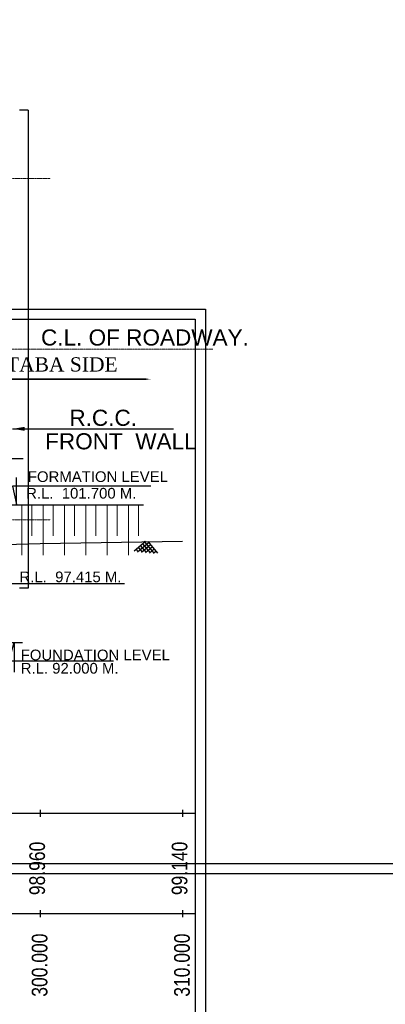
# Model space of a CAD drawing. Header units: inches. Extents: x 4599583 to 400123529, y 1639131 to 28133222499.
# Tile 25 of 86: x 4904749 to 4930427, y 28132996845 to 28133066069. Entities that reach past the tile are written whole.
import ezdxf
from ezdxf.enums import TextEntityAlignment as Align

# ---------------------------------------------------------------- set-up
doc = ezdxf.new("R2010")
doc.units = ezdxf.units.IN
doc.header["$MEASUREMENT"] = 0
doc.linetypes.add('CENTER', pattern=[2, 1.25, -0.25, 0.25, -0.25])
doc.linetypes.add('DASHED', pattern=[0.75, 0.5, -0.25])
for name, color, linetype, lineweight in [('CEN', 3, 'CENTER', 13), ('GL', 5, 'Continuous', 30), ('PITCH', 8, 'Continuous', 5), ('STR', 7, 'Continuous', 25), ('SYM', 8, 'Continuous', 5)]:
    doc.layers.add(name, color=color, linetype=linetype, lineweight=lineweight)
for name, color, linetype in [('CENTER', 3, 'CENTER'), ('CHAINAGE', 7, 'Continuous'), ('CHNGE', 31, 'Continuous'), ('DRG', 210, 'Continuous'), ('text', 7, 'Continuous')]:
    doc.layers.add(name, color=color, linetype=linetype)
doc.layers.add('dim', color=7, linetype='Continuous', plot=False)
doc.styles.add('AN1', font='BOOKOS.TTF')
doc.styles.add('L', font='arial.ttf')
doc.styles.add('ROMANS', font='arial.ttf')
doc.dimstyles.new('ROMANS', dxfattribs={"dimtxt": 1000, "dimasz": 850, "dimexe": 100, "dimexo": 100, "dimgap": 25, "dimtad": 1, "dimdec": 0, "dimzin": 9, "dimdsep": 46, "dimtxsty": 'ROMANS', "dimcen": 325, "dimclrd": 4, "dimclre": 4, "dimclrt": 6, "dimadec": 0, "dimazin": 0, "dimtfac": 1, "dimtdec": 0, "dimtmove": 0, "dimatfit": 3, "dimfxl": 1, "dimtolj": 1, "dimtzin": 9, "dimarcsym": 0})
doc.dimstyles.new('Standard$0', dxfattribs={"dimtxt": 60, "dimasz": 60, "dimexe": 60, "dimexo": 60, "dimgap": 25, "dimtad": 0, "dimtih": 1, "dimtoh": 1, "dimlfac": -0.001, "dimzin": 0, "dimdsep": 46, "dimtxsty": 'ROMANS', "dimcen": 30, "dimclrd": 256, "dimclre": 256, "dimclrt": 4, "dimadec": 0, "dimazin": 0, "dimtfac": 1, "dimtix": 1, "dimtofl": 0, "dimtmove": 0, "dimatfit": 0, "dimfxl": 1, "dimtolj": 1, "dimtzin": 0, "dimlwd": -1, "dimlwe": -1, "dimarcsym": 0})

# ---------------------------------------------------------------- blocks, each defined once
blk = doc.blocks.new('A$C691546F7')
at = {"layer": 'GL', "color": 71}
for p, q in [((0, 24), (545, 569)), ((181, 0), (749, 569)), ((1050, 0), (481, 569)), ((232, 0), (104, 128)), ((436, 0), (206, 230)), ((641, 0), (308, 332)), ((385, 0), (820, 435)), ((846, 0), (411, 435)), ((590, 0), (922, 332)), ((999, 0), (1127, 128))]:
    blk.add_line(p, q, dxfattribs=at)
for points in [[(1231, 24), (686, 569)], [(794, 0), (1025, 230)]]:
    blk.add_lwpolyline(points, dxfattribs=at)
blk = doc.blocks.new('*D82')
at = {"layer": 'Defpoints', "color": 0, "transparency": 16777216}
for p in [(4903184, 28133035224), (4896184, 28133033928), (4903184, 28133033928)]:
    blk.add_point(p, dxfattribs=at)
at = {"layer": 'DRG', "color": 4, "lineweight": -2, "transparency": 16777216}
for p, q in [((4895284, 28133035224), (4894384, 28133035224)), ((4896184, 28133033978), (4896184, 28133035274)), ((4903184, 28133033978), (4903184, 28133035274)), ((4904084, 28133035224), (4904984, 28133035224))]:
    blk.add_line(p, q, dxfattribs=at)
at = {"layer": 'DRG', "color": 4, "transparency": 16777216}
for points in [[(4895284, 28133035374), (4895284, 28133035074), (4896184, 28133035224)], [(4904084, 28133035374), (4904084, 28133035074), (4903184, 28133035224)]]:
    blk.add_solid(points, dxfattribs=at)
at = {"layer": 'DRG', "color": 6, "transparency": 16777216, "insert": (4899684, 28133035224), "char_height": 1000, "attachment_point": 5, "style": 'ROMANS'}
blk.add_mtext('\\A1;7000.00', dxfattribs=at)

msp = doc.modelspace()

# ---------------------------------------------------------------- linework, layer by layer
for p, q in [((4905343.04, 28133059696.478), (4904743.04, 28133059696.478)), ((4905343.04, 28133059696.478), (4904743.04, 28133059696.478)), ((4905343.04, 28133059696.478), (4904743.04, 28133059696.478)), ((4905343.04, 28133059696.478), (4905343.04, 28133026096.814)), ((4905343.04, 28133059696.478), (4905343.04, 28133026096.814)), ((4905343.04, 28133059696.478), (4905343.04, 28133026096.814)), ((4905343.04, 28133026096.814), (4904743.04, 28133026096.814)), ((4905343.04, 28133026096.814), (4904743.04, 28133026096.814)), ((4905343.04, 28133026096.814), (4904743.04, 28133026096.814)), ((4600293.869, 28133010272.508), (4917052.869, 28133010272.508)), ((4600293.869, 28133003219.041), (4917052.869, 28133003219.041))]:
    msp.add_line(p, q)
at = {"linetype": 'Continuous'}
for p, q in [((4906184.369, 28133010522.508), (4906184.369, 28133010022.508)), ((4916184.369, 28133010522.508), (4916184.369, 28133010022.508)), ((4906184.369, 28133003469.041), (4906184.369, 28133002969.041)), ((4916184.369, 28133003469.041), (4916184.369, 28133002969.041))]:
    msp.add_line(p, q, dxfattribs=at)
msp.add_lwpolyline([(4913942.724, 28133040796.283, 0.412, 412.5, 0), (4912588.369, 28133040796.283, 123.75, 123.75, 0), (4900202.26, 28133040796.283, 123.75, 123.75, 0)], format="xyseb")
at = {"layer": 'CEN', "ltscale": 40}
for p, q in [((4879060.865, 28133054896.526), (4906901.113, 28133054896.526)), ((4879060.865, 28133054896.526), (4906901.113, 28133054896.526)), ((4879060.865, 28133054896.526), (4906901.113, 28133054896.526)), ((4872423.798, 28133042896.646), (4918311.29, 28133042896.646)), ((4872423.798, 28133042896.646), (4918311.29, 28133042896.646)), ((4872423.798, 28133042896.646), (4918311.29, 28133042896.646)), ((4879060.865, 28133030896.766), (4906901.113, 28133030896.766)), ((4879060.865, 28133030896.766), (4906901.113, 28133030896.766)), ((4879060.865, 28133030896.766), (4906901.113, 28133030896.766))]:
    msp.add_line(p, q, dxfattribs=at)
at = {"layer": 'CENTER', "color": 0, "linetype": 'Continuous'}
for points in [[(4858424.256, 28133213744.234), (5176630.692, 28133213744.234), (5176630.692, 28133006016.324), (4858424.256, 28133006016.324)], [(4858424.256, 28133213744.234), (5176630.692, 28133213744.234), (5176630.692, 28133006016.324), (4858424.256, 28133006016.324)], [(4858424.256, 28133213744.234), (5176630.692, 28133213744.234), (5176630.692, 28133006016.324), (4858424.256, 28133006016.324)], [(4599583.245, 28133045717.461), (4917789.681, 28133045717.461), (4917789.681, 28132837989.552), (4599583.245, 28132837989.552)]]:
    msp.add_lwpolyline(points, close=True, dxfattribs=at)
at = {"layer": 'CHAINAGE', "linetype": 'ByBlock'}
msp.add_line((4903908.976, 28133022272.506), (4904861.616, 28133022272.506), dxfattribs=at)
at = {"layer": 'CHNGE', "color": 50}
msp.add_line((4917079.057, 28133010272.508), (4917079.057, 28132999465.574), dxfattribs=at)
for points in [[(4859134.88, 28133213033.61), (5175920.068, 28133213033.61), (5175920.068, 28133006726.948), (4859134.88, 28133006726.948)], [(4859134.88, 28133213033.61), (5175920.068, 28133213033.61), (5175920.068, 28133006726.948), (4859134.88, 28133006726.948)], [(4859134.88, 28133213033.61), (5175920.068, 28133213033.61), (5175920.068, 28133006726.948), (4859134.88, 28133006726.948)], [(4600293.869, 28133045006.838), (4917079.057, 28133045006.838), (4917079.057, 28132838700.176), (4600293.869, 28132838700.176)]]:
    msp.add_lwpolyline(points, close=True, dxfattribs=at)
at = {"layer": 'dim', "ltscale": 5}
msp.add_line((4903628.48, 28133022272.506), (4904955.48, 28133022272.506), dxfattribs=at)
msp.add_lwpolyline([(4911341.638, 28133020968.493), (4903984.677, 28133020968.493), (4904370.23, 28133022272.506), (4904370.23, 28133020191.009)], dxfattribs=at)
at = {"layer": 'GL', "lineweight": 30}
msp.add_lwpolyline([(4846184.369, 28133024427.508), (4856184.369, 28133024587.508), (4866184.369, 28133024737.508), (4876184.369, 28133025077.508), (4886184.369, 28133025297.508), (4896184.369, 28133028952.508), (4906184.369, 28133029232.508), (4916184.369, 28133029412.508)], dxfattribs=at)
at = {"layer": 'STR'}
msp.add_line((4896184.369, 28133031972.508), (4913448.369, 28133031972.508), dxfattribs=at)
at = {"layer": 'SYM'}
for p, q in [((4904892.778, 28133029792.409), (4904892.778, 28133031972.508)), ((4905600.369, 28133029792.409), (4905600.369, 28133031972.508)), ((4906392.778, 28133029792.409), (4906392.778, 28133031972.508)), ((4907100.369, 28133029792.409), (4907100.369, 28133031972.508)), ((4907892.778, 28133029792.409), (4907892.778, 28133031972.508)), ((4908600.369, 28133029792.409), (4908600.369, 28133031972.508)), ((4909392.778, 28133029792.409), (4909392.778, 28133031972.508)), ((4910100.369, 28133029792.409), (4910100.369, 28133031972.508)), ((4910892.778, 28133028433.309), (4910892.778, 28133031972.508)), ((4911600.369, 28133029792.409), (4911600.369, 28133031972.508)), ((4912392.778, 28133029792.409), (4912392.778, 28133031972.508)), ((4913100.369, 28133029792.409), (4913100.369, 28133031972.508)), ((4904892.778, 28133028433.309), (4904892.778, 28133029792.409)), ((4906392.778, 28133028433.309), (4906392.778, 28133029792.409)), ((4907892.778, 28133028433.309), (4907892.778, 28133029792.409)), ((4909392.778, 28133028433.309), (4909392.778, 28133029792.409)), ((4912392.778, 28133028433.309), (4912392.778, 28133029792.409))]:
    msp.add_line(p, q, dxfattribs=at)
at = {"layer": 'text', "color": 6}
for points in [[(4913969.505, 28133033261.706), (4904245.374, 28133033261.706), (4904521.132, 28133031973.008), (4904521.132, 28133033888.044)], [(4912119.869, 28133026398.809), (4903779.944, 28133026398.809), (4904055.702, 28133027687.508), (4904055.702, 28133025772.471)]]:
    msp.add_lwpolyline(points, dxfattribs=at)

# ---------------------------------------------------------------- block references
at = {"layer": 'PITCH', "linetype": 'DASHED', "ltscale": 25, "xscale": 1.364999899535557, "yscale": 1.365001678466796, "zscale": 1.364999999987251, "rotation": 354.8885439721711}
msp.add_blockref('A$C691546F7', (4912777.001, 28133028688.57), dxfattribs=at)

# ---------------------------------------------------------------- texts
at = {"layer": 'CHNGE', "color": 50, "style": 'ROMANS', "width": 0.8}
for s, p in [('98.960', (4906524.887, 28133004519.883)), ('99.140', (4916524.887, 28133004519.883))]:
    msp.add_text(s, height=1100, rotation=90, dxfattribs=at).set_placement(p)
for s, p in [('300.000', (4907023.162, 28133001821.041)), ('310.000', (4917023.162, 28133001821.041))]:
    msp.add_text(s, height=1100, rotation=90, dxfattribs=at).set_placement(p, align=Align.BOTTOM_RIGHT)
at = {"layer": 'text', "color": 6, "style": 'ROMANS'}
for s, p in [('C.L. OF ROADWAY.', (4906245.399, 28133043160.52)), ('C.L. OF ROADWAY.', (4906245.399, 28133043160.52)), ('C.L. OF ROADWAY.', (4906245.399, 28133043160.52)), ('R.C.C. ', (4908236.571, 28133037514.895)), ('R.C.C. ', (4908236.571, 28133037514.895)), ('R.C.C. ', (4908236.571, 28133037514.895)), ('FRONT  WALL', (4906534.69, 28133035861.771)), ('FRONT  WALL', (4906534.69, 28133035861.771)), ('FRONT  WALL', (4906534.69, 28133035861.771))]:
    msp.add_text(s, height=1133.322, dxfattribs=at).set_placement(p)
at = {"layer": 'text', "color": 6, "linetype": 'Continuous', "style": 'AN1'}
msp.add_text('KOTABA SIDE ', height=1000, dxfattribs=at).set_placement((4901601.175, 28133041334.05))
at = {"layer": 'text', "color": 2, "style": 'L'}
for s, p in [(' FORMATION LEVEL  ', (4905030.443, 28133033567.839)), (' R.L.  101.700 M.', (4904908.407, 28133032399.6)), (' R.L.  97.415 M.', (4904442.977, 28133026520.636)), ('FOUNDATION LEVEL', (4904817.812, 28133021031.04)), ('R.L. 92.000 M.', (4904818.695, 28133020095.957))]:
    msp.add_text(s, height=750, dxfattribs=at).set_placement(p)

# ---------------------------------------------------------------- dimensions: what is measured, and where the dimension line sits
at = {"layer": 'DRG'}
dim = msp.add_linear_dim(base=(4903184.369, 28133035223.98), p1=(4896184.369, 28133033927.676), p2=(4903184.369, 28133033927.676), angle=180, dimstyle='Standard$0', override={"dimscale": 1, "dimtxt": 1000, "dimasz": 900, "dimexe": 50, "dimexo": 50, "dimgap": 300, "dimtoh": 0, "dimtxsty": 'ROMANS', "dimsah": 1, "dimcen": 0.09, "dimdle": 0, "dimclrd": 4, "dimclre": 4, "dimclrt": 6, "dimtm": 0, "dimlwd": 65534, "dimlwe": 65534}, dxfattribs=at)
dim.commit()
dim.dimension.update_dxf_attribs({"geometry": '*D82', "text_midpoint": (4899684.369, 28133035223.98)})

# ---------------------------------------------------------------- leaders
at = {"layer": 'CHNGE'}
msp.add_leader([(4904244.344, 28133037303.645), (4915555.88, 28133037303.645)], dimstyle='ROMANS', override={"dimgap": 325, "dimtad": 0}, dxfattribs=at)
msp.add_leader([(4904244.344, 28133037303.645), (4915555.88, 28133037303.645)], dimstyle='ROMANS', override={"dimgap": 325, "dimtad": 0}, dxfattribs=at)
msp.add_leader([(4904244.344, 28133037303.645), (4915555.88, 28133037303.645)], dimstyle='ROMANS', override={"dimgap": 325, "dimtad": 0}, dxfattribs=at)

doc.saveas('drawing.dxf')
